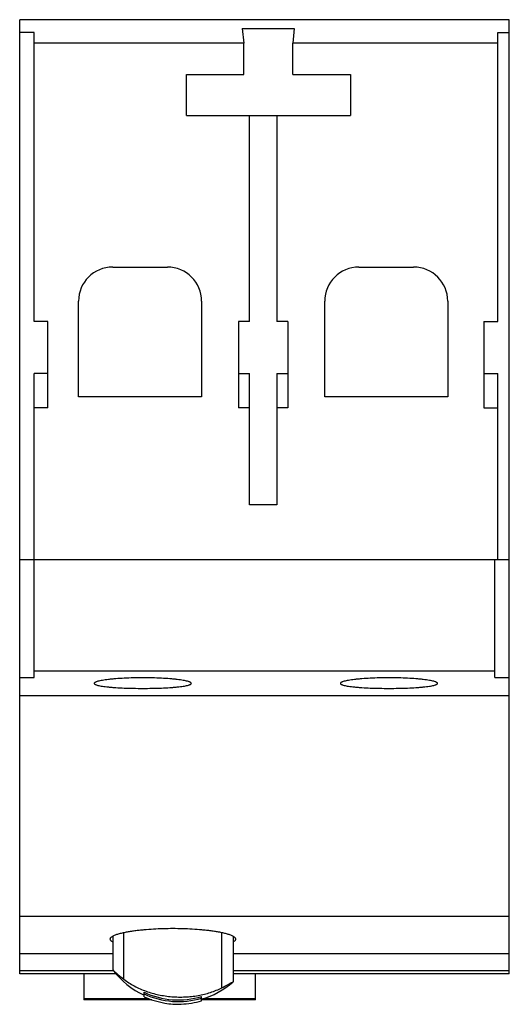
# Model space of a CAD drawing. Header units: millimetres. Extents: x 11.9 to 47.7, y 6.2 to 78.3.
import ezdxf

# ---------------------------------------------------------------- set-up
doc = ezdxf.new("R2010")
doc.units = ezdxf.units.MM
doc.header["$LTSCALE"] = 5.482355
doc.layers.get('0').update_dxf_attribs({"linetype": 'CONTINUOUS'})

msp = doc.modelspace()

# ---------------------------------------------------------------- linework, layer by layer
at = {"color": 7, "linetype": 'Continuous'}
for p, q in [((11.937, 8.464), (11.937, 78.288)), ((47.737, 78.288), (11.937, 78.288)), ((47.737, 8.464), (47.737, 78.288)), ((12.987, 77.345), (11.937, 77.345)), ((12.987, 56.188), (12.987, 77.345)), ((28.215, 77.636), (28.315, 76.578)), ((28.215, 77.636), (32.015, 77.636)), ((32.015, 77.636), (31.915, 76.578)), ((46.887, 56.188), (46.887, 77.345)), ((46.887, 77.345), (47.737, 77.345)), ((28.315, 76.578), (12.987, 76.578)), ((28.315, 74.288), (28.315, 76.578)), ((31.915, 74.288), (31.915, 76.578)), ((46.887, 76.578), (31.915, 76.578)), ((24.137, 71.288), (24.137, 74.288)), ((24.137, 74.288), (28.315, 74.288)), ((31.915, 74.288), (36.137, 74.288)), ((36.137, 74.288), (36.137, 71.288)), ((24.137, 71.288), (36.137, 71.288)), ((28.737, 56.188), (28.737, 71.288)), ((30.737, 71.288), (30.737, 56.188)), ((18.737, 60.188), (22.737, 60.188)), ((36.737, 60.188), (40.737, 60.188)), ((16.237, 50.688), (16.237, 57.688)), ((25.237, 57.688), (25.237, 50.688)), ((34.237, 50.688), (34.237, 57.688)), ((43.237, 57.688), (43.237, 50.688)), ((13.987, 56.188), (12.987, 56.188)), ((13.987, 49.888), (13.987, 56.188)), ((27.937, 56.188), (27.937, 49.888)), ((28.737, 56.188), (27.937, 56.188)), ((31.537, 56.188), (30.737, 56.188)), ((31.537, 56.188), (31.537, 49.888)), ((45.887, 56.188), (45.887, 49.888)), ((45.887, 56.188), (46.887, 56.188)), ((12.987, 30.147), (12.987, 52.4)), ((13.987, 52.4), (12.987, 52.4)), ((27.937, 52.4), (28.737, 52.4)), ((28.737, 42.788), (28.737, 52.4)), ((30.737, 52.4), (30.737, 42.788)), ((30.737, 52.4), (31.537, 52.4)), ((45.887, 52.4), (46.887, 52.4)), ((46.887, 38.788), (46.887, 52.4)), ((25.237, 50.688), (16.237, 50.688)), ((43.237, 50.688), (34.237, 50.688)), ((13.987, 49.888), (12.987, 49.888)), ((28.737, 49.888), (27.937, 49.888)), ((31.537, 49.888), (30.737, 49.888)), ((45.887, 49.888), (46.887, 49.888)), ((30.737, 42.788), (28.737, 42.788)), ((11.937, 38.788), (47.737, 38.788)), ((46.687, 30.147), (46.687, 38.788)), ((46.687, 30.61), (12.987, 30.61)), ((11.937, 30.147), (12.987, 30.147)), ((46.687, 30.147), (47.737, 30.147)), ((47.737, 28.798), (11.937, 28.798)), ((11.937, 12.684), (47.737, 12.684)), ((18.737, 11.199), (18.737, 8.748)), ((19.553, 8.065), (19.553, 11.458)), ((26.721, 7.441), (26.721, 11.458)), ((27.537, 11.199), (27.537, 7.876)), ((18.737, 9.928), (11.937, 9.928)), ((47.737, 9.928), (27.537, 9.928)), ((18.788, 8.687), (11.937, 8.687)), ((47.737, 8.687), (27.537, 8.687)), ((18.975, 8.464), (11.937, 8.464)), ((16.637, 8.464), (16.637, 6.564)), ((47.737, 8.464), (27.537, 8.464)), ((29.187, 6.564), (29.187, 8.464)), ((16.637, 6.642), (21.383, 6.642)), ((21.594, 6.564), (16.637, 6.564)), ((21.037, 6.784), (21.037, 7.116)), ((25.237, 6.484), (25.237, 6.804)), ((29.187, 6.564), (25.237, 6.564)), ((25.32, 6.642), (29.187, 6.642)), ((22.537, 6.322), (22.537, 6.312)), ((23.737, 6.241), (23.737, 6.231))]:
    msp.add_line(p, q, dxfattribs=at)
for centre, radius, start, end in [((18.737, 57.688), 2.5, 90, 180), ((22.737, 57.688), 2.5, 0, 90), ((36.737, 57.688), 2.5, 90, 180), ((40.737, 57.688), 2.5, 0, 90), ((23.537, 12.348), 6, 216.8699, 245.44912), ((23.537, 12.348), 6, 286.50783, 311.81031), ((15.995, 28.543), 23.671, 296.94318, 299.18081), ((23.537, 12.348), 5.799, 244.46205, 287.04688), ((23.537, 12.228), 5.799, 244.46205, 287.04688), ((23.537, 12.228), 5.99, 245.33341, 260.39034), ((23.537, 12.228), 6, 260.40593, 271.91021), ((23.537, 12.228), 5.99, 271.91329, 286.4865)]:
    msp.add_arc(centre, radius, start, end, dxfattribs=at)
for points, knots in [([(20.937, 30.122), (20.705, 30.122), (20.251, 30.117), (19.592, 30.093), (19.071, 30.061), (18.688, 30.027), (18.431, 30), (18.198, 29.97), (17.991, 29.938), (17.813, 29.905), (17.665, 29.87), (17.561, 29.838), (17.495, 29.812), (17.456, 29.793), (17.426, 29.774), (17.404, 29.755), (17.39, 29.736), (17.387, 29.722), (17.387, 29.715)], [0, 0, 0, 0, 0.192, 0.376667, 0.546803, 0.62443, 0.696067, 0.761091, 0.81897, 0.869216, 0.911424, 0.94527, 0.959044, 0.970753, 0.980465, 0.988326, 0.99464, 1, 1, 1, 1]), ([(17.387, 29.715), (17.387, 29.709), (17.39, 29.695), (17.404, 29.676), (17.426, 29.657), (17.456, 29.639), (17.495, 29.622), (17.561, 29.597), (17.665, 29.567), (17.813, 29.536), (17.992, 29.506), (18.198, 29.478), (18.431, 29.452), (18.688, 29.429), (19.072, 29.401), (19.592, 29.374), (20.251, 29.355), (20.705, 29.351), (20.937, 29.351)], [0, 0, 0, 0, 0.005338, 0.011588, 0.019365, 0.028989, 0.04061, 0.054301, 0.088004, 0.130093, 0.180258, 0.238106, 0.303145, 0.374834, 0.452532, 0.622866, 0.807769, 1, 1, 1, 1]), ([(24.487, 29.715), (24.487, 29.722), (24.483, 29.736), (24.469, 29.755), (24.447, 29.774), (24.417, 29.793), (24.379, 29.812), (24.312, 29.838), (24.209, 29.87), (24.06, 29.905), (23.882, 29.938), (23.676, 29.97), (23.443, 30), (23.186, 30.027), (22.802, 30.061), (22.282, 30.093), (21.623, 30.117), (21.168, 30.122), (20.937, 30.122)], [0, 0, 0, 0, 0.005359, 0.01167, 0.019531, 0.029244, 0.040955, 0.054732, 0.088585, 0.130785, 0.18102, 0.238897, 0.303924, 0.375568, 0.453194, 0.62333, 0.808004, 1, 1, 1, 1]), ([(20.937, 29.351), (21.168, 29.351), (21.622, 29.355), (22.281, 29.374), (22.802, 29.401), (23.186, 29.429), (23.443, 29.452), (23.676, 29.478), (23.882, 29.506), (24.06, 29.536), (24.209, 29.567), (24.312, 29.597), (24.379, 29.622), (24.417, 29.639), (24.447, 29.657), (24.469, 29.676), (24.483, 29.695), (24.487, 29.709), (24.487, 29.715)], [0, 0, 0, 0, 0.192235, 0.377132, 0.547466, 0.625165, 0.696848, 0.761883, 0.819734, 0.869909, 0.912005, 0.945702, 0.95939, 0.971008, 0.98063, 0.988408, 0.99466, 1, 1, 1, 1]), ([(38.937, 30.122), (38.705, 30.122), (38.251, 30.117), (37.592, 30.093), (37.071, 30.061), (36.688, 30.027), (36.431, 30), (36.198, 29.97), (35.991, 29.938), (35.813, 29.905), (35.665, 29.87), (35.561, 29.838), (35.495, 29.812), (35.456, 29.793), (35.426, 29.774), (35.404, 29.755), (35.39, 29.736), (35.387, 29.722), (35.387, 29.715)], [0, 0, 0, 0, 0.192, 0.376667, 0.546803, 0.62443, 0.696067, 0.761091, 0.81897, 0.869216, 0.911424, 0.94527, 0.959044, 0.970753, 0.980465, 0.988326, 0.99464, 1, 1, 1, 1]), ([(35.387, 29.715), (35.387, 29.709), (35.39, 29.695), (35.404, 29.676), (35.426, 29.657), (35.456, 29.639), (35.495, 29.622), (35.561, 29.597), (35.665, 29.567), (35.813, 29.536), (35.992, 29.506), (36.198, 29.478), (36.431, 29.452), (36.688, 29.429), (37.072, 29.401), (37.592, 29.374), (38.251, 29.355), (38.705, 29.351), (38.937, 29.351)], [0, 0, 0, 0, 0.005338, 0.011588, 0.019365, 0.028989, 0.04061, 0.054301, 0.088004, 0.130093, 0.180258, 0.238106, 0.303145, 0.374834, 0.452532, 0.622866, 0.807769, 1, 1, 1, 1]), ([(42.487, 29.715), (42.487, 29.722), (42.483, 29.736), (42.469, 29.755), (42.447, 29.774), (42.417, 29.793), (42.379, 29.812), (42.312, 29.838), (42.209, 29.87), (42.06, 29.905), (41.882, 29.938), (41.676, 29.97), (41.443, 30), (41.186, 30.027), (40.802, 30.061), (40.282, 30.093), (39.623, 30.117), (39.168, 30.122), (38.937, 30.122)], [0, 0, 0, 0, 0.005359, 0.01167, 0.019531, 0.029244, 0.040955, 0.054732, 0.088585, 0.130785, 0.18102, 0.238897, 0.303924, 0.375568, 0.453194, 0.62333, 0.808004, 1, 1, 1, 1]), ([(38.937, 29.351), (39.168, 29.351), (39.622, 29.355), (40.281, 29.374), (40.802, 29.401), (41.186, 29.429), (41.443, 29.452), (41.676, 29.478), (41.882, 29.506), (42.06, 29.536), (42.209, 29.567), (42.312, 29.597), (42.379, 29.622), (42.417, 29.639), (42.447, 29.657), (42.469, 29.676), (42.483, 29.695), (42.487, 29.709), (42.487, 29.715)], [0, 0, 0, 0, 0.192235, 0.377132, 0.547466, 0.625165, 0.696848, 0.761883, 0.819734, 0.869909, 0.912005, 0.945702, 0.95939, 0.971008, 0.98063, 0.988408, 0.99466, 1, 1, 1, 1]), ([(27.737, 10.997), (27.737, 11.014), (27.727, 11.052), (27.69, 11.104), (27.633, 11.153), (27.559, 11.2), (27.469, 11.245), (27.366, 11.287), (27.251, 11.328), (27.081, 11.381), (26.85, 11.439), (26.557, 11.5), (26.246, 11.554), (25.923, 11.601), (25.59, 11.641), (25.134, 11.687), (24.553, 11.729), (23.848, 11.759), (23.137, 11.768), (22.426, 11.759), (21.72, 11.729), (21.139, 11.687), (20.683, 11.641), (20.351, 11.601), (20.028, 11.554), (19.717, 11.5), (19.423, 11.439), (19.193, 11.381), (19.023, 11.328), (18.908, 11.287), (18.805, 11.245), (18.715, 11.2), (18.64, 11.153), (18.584, 11.104), (18.546, 11.052), (18.537, 11.014), (18.537, 10.997)], [0, 0, 0, 0, 0.005492, 0.011912, 0.019697, 0.028932, 0.039527, 0.051322, 0.064151, 0.077856, 0.107374, 0.139033, 0.172249, 0.206615, 0.241846, 0.277736, 0.350891, 0.425188, 0.500001, 0.574813, 0.64911, 0.722265, 0.758155, 0.793386, 0.827752, 0.860967, 0.892626, 0.922144, 0.935849, 0.948678, 0.960473, 0.971068, 0.980303, 0.988088, 0.994508, 1, 1, 1, 1]), ([(18.537, 10.997), (18.537, 10.979), (18.547, 10.939), (18.588, 10.888), (18.65, 10.84), (18.699, 10.812), (18.727, 10.798)], [0, 0, 0, 0, 0.188308, 0.408553, 0.678044, 1, 1, 1, 1]), ([(27.546, 10.798), (27.574, 10.812), (27.624, 10.839), (27.685, 10.888), (27.726, 10.939), (27.737, 10.979), (27.737, 10.997)], [0, 0, 0, 0, 0.321967, 0.591464, 0.811705, 1, 1, 1, 1]), ([(18.737, 8.748), (18.818, 8.674), (19.083, 8.438), (19.358, 8.215), (19.553, 8.065)], [0, 0, 0, 0, 0.308808, 1, 1, 1, 1]), ([(19.553, 8.065), (19.672, 7.973), (19.921, 7.797), (20.317, 7.564), (20.735, 7.359), (21.322, 7.124), (21.938, 6.95), (22.571, 6.837), (23.055, 6.781), (23.541, 6.757), (24.027, 6.763), (24.507, 6.799), (24.98, 6.866), (25.441, 6.963), (25.886, 7.091), (26.314, 7.248), (26.588, 7.373), (26.721, 7.441)], [0, 0, 0, 0, 0.060132, 0.12094, 0.18252, 0.244898, 0.371731, 0.435987, 0.500518, 0.565089, 0.629454, 0.69337, 0.756615, 0.819004, 0.880401, 0.940733, 1, 1, 1, 1])]:
    msp.add_open_spline(points, degree=3, knots=knots, dxfattribs=at)

doc.saveas('drawing.dxf')
